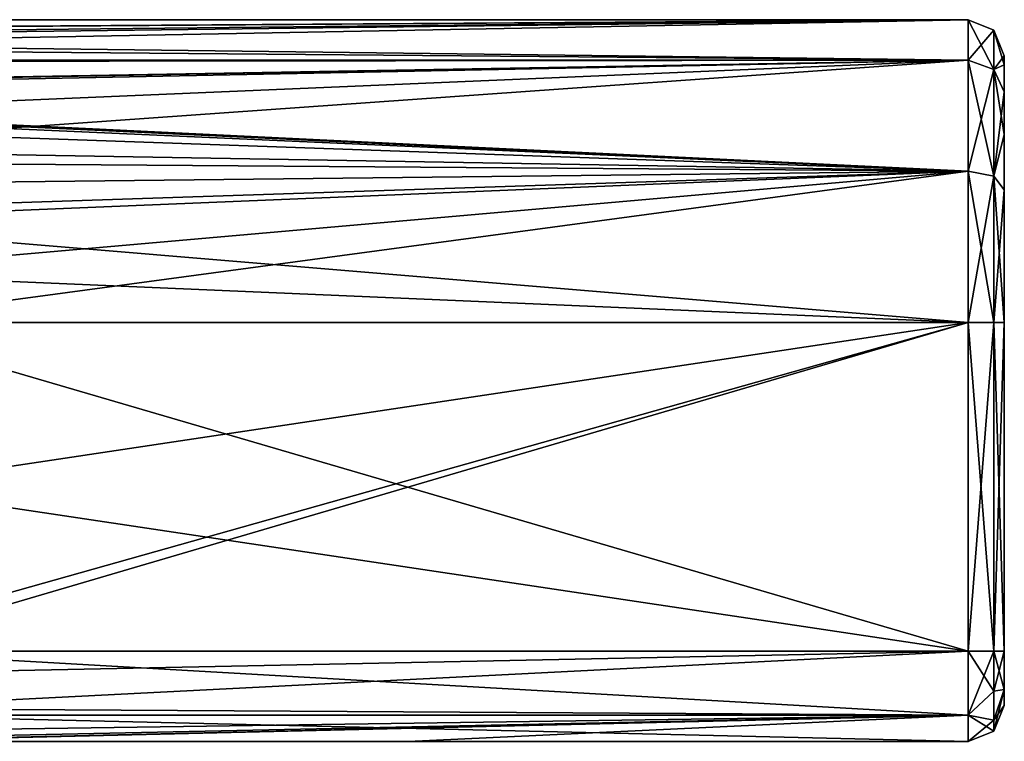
# Model space of a CAD drawing. Header units: metres. Extents: x -106 to 106, y -75 to 129.
# Tile 13 of 16: x 38 to 92, y -16 to 24. Entities that reach past the tile are written whole.
import ezdxf

# ---------------------------------------------------------------- set-up
doc = ezdxf.new("R2010")
doc.units = ezdxf.units.M
doc.layers.add('solid_11512092', color=7, linetype='CONTINUOUS')

msp = doc.modelspace()

# ---------------------------------------------------------------- linework, layer by layer
at = {"layer": 'solid_11512092'}
for points in [[(-90, 24.35, 0.45), (90, 24.35, 0.45), (90, 22.105925, -7.925)], [(-90, 22.105925, -7.925), (-90, 24.35, 0.45), (90, 22.105925, -7.925)], [(-90, 22.105925, 8.825), (-2.04917, 23.738371, 4.935028), (90, 24.35, 0.45)], [(-90, 24.35, 0.45), (-90, 22.105925, 8.825), (90, 24.35, 0.45)], [(-2.04917, 23.738371, 4.935028), (2.037862, 23.739103, 4.932396), (90, 24.35, 0.45)], [(2.037862, 23.739103, 4.932396), (4.673063, 23.463984, 5.825549), (90, 24.35, 0.45)], [(4.673063, 23.463984, 5.825549), (8.049248, 22.811144, 7.463102), (90, 24.35, 0.45)], [(8.049248, 22.811144, 7.463102), (90, 22.105925, 8.825), (90, 24.35, 0.45)], [(91.414215, 21.598619, -7.632107), (90, 22.105925, -7.925), (90, 24.35, 0.45)], [(91.414215, 23.764214, 0.45), (90, 24.35, 0.45), (90, 22.105925, 8.825)], [(91.414215, 21.598619, -7.632107), (90, 24.35, 0.45), (91.414215, 23.764214, 0.45)], [(91.414215, 23.764214, 0.45), (90, 22.105925, 8.825), (91.414215, 21.598619, 8.532106)], [(91.414215, 23.764214, 0.45), (92, 22.349983, 0.450004), (92, 21.844084, -3.379901)], [(91.414215, 23.764214, 0.45), (91.414215, 21.598619, 8.532106), (92, 22.349983, 0.450004)], [(91.414215, 21.598619, -7.632107), (91.414215, 23.764214, 0.45), (92, 21.844084, -3.379901)], [(8.049248, 22.811144, 7.463102), (10.80288, 22.022461, 8.967929), (90, 22.105925, 8.825)], [(91.414215, 21.598619, 8.532106), (92, 21.84408, 4.279909), (92, 22.349983, 0.450004)], [(92, 21.844084, -3.379901), (92, 22.349983, 0.450004), (92, 21.84408, 4.279909)], [(-90, 22.105925, -7.925), (90, 22.105925, -7.925), (-0.034483, 20.316122, -10.452419)], [(90, 22.105925, -7.925), (90, 15.975, -14.055925), (-0.034483, 20.316122, -10.452419)], [(10.80288, 22.022461, 8.967929), (14.008973, 20.784254, 10.781405), (90, 22.105925, 8.825)], [(14.008973, 20.784254, 10.781405), (14.082431, 20.751476, 10.823099), (90, 22.105925, 8.825)], [(14.082431, 20.751476, 10.823099), (17.390581, 19.036264, 12.688234), (90, 22.105925, 8.825)], [(17.390581, 19.036264, 12.688234), (20.176796, 17.159986, 14.203877), (90, 22.105925, 8.825)], [(20.176796, 17.159986, 14.203877), (90, 15.974999, 14.955926), (90, 22.105925, 8.825)], [(91.414215, 15.682107, -13.548619), (90, 15.975, -14.055925), (90, 22.105925, -7.925)], [(91.414215, 15.682107, -13.548619), (90, 22.105925, -7.925), (91.414215, 21.598619, -7.632107)], [(91.414215, 21.598619, 8.532106), (90, 22.105925, 8.825), (90, 15.974999, 14.955926)], [(91.414215, 21.598619, -7.632107), (92, 21.844084, -3.379901), (92, 20.359636, -6.949562)], [(91.414215, 21.598619, 8.532106), (92, 20.359632, 7.849569), (92, 21.84408, 4.279909)], [(92, 21.844084, -3.379901), (92, 21.84408, 4.279909), (92, 20.359632, 7.849569)], [(92, 20.359636, -6.949562), (92, 21.844084, -3.379901), (92, 20.359632, 7.849569)], [(91.414215, 21.598619, 8.532106), (90, 15.974999, 14.955926), (91.414215, 15.682107, 14.44862)], [(91.414215, 21.598619, 8.532106), (91.414215, 15.682107, 14.44862), (92, 20.359632, 7.849569)], [(91.414215, 21.598619, -7.632107), (92, 20.359636, -6.949562), (92, 18.003752, -10.005832)], [(91.414215, 15.682107, -13.548619), (91.414215, 21.598619, -7.632107), (92, 18.003752, -10.005832)], [(90, 15.975, -14.055925), (4.351604, 19.993521, -10.817792), (-0.034483, 20.316122, -10.452419)], [(91.414215, 15.682107, 14.44862), (92, 18.003746, 10.905837), (92, 20.359632, 7.849569)], [(92, 20.359636, -6.949562), (92, 20.359632, 7.849569), (92, 18.003746, 10.905837)], [(92, 18.003752, -10.005832), (92, 20.359636, -6.949562), (92, 18.003746, 10.905837)], [(90, 15.975, -14.055925), (6.052233, 19.686543, -11.146464), (4.351604, 19.993521, -10.817792)], [(90, 15.975, -14.055925), (9.275119, 18.801205, -12.003735), (6.052233, 19.686543, -11.146464)], [(90, 15.975, -14.055925), (14.25494, 16.512127, -13.73226), (9.275119, 18.801205, -12.003735)], [(91.414215, 15.682107, -13.548619), (92, 18.003752, -10.005832), (92, 14.92954, -12.350001)], [(91.414215, 15.682107, 14.44862), (92, 14.929533, 13.250005), (92, 18.003746, 10.905837)], [(92, 18.003752, -10.005832), (92, 18.003746, 10.905837), (92, 14.929533, 13.250005)], [(92, 14.92954, -12.350001), (92, 18.003752, -10.005832), (92, 14.929533, 13.250005)], [(20.176796, 17.159986, 14.203877), (22.464479, 15.216328, 15.368245), (90, 15.974999, 14.955926)], [(90, 15.975, -14.055925), (18.153301, 13.590943, -15.191966), (14.25494, 16.512127, -13.73226)], [(90, 15.975, -14.055925), (90, 7.6, -16.299999), (18.153301, 13.590943, -15.191966)], [(22.464479, 15.216328, 15.368245), (24.31455, 13.262674, 16.213776), (90, 15.974999, 14.955926)], [(24.31455, 13.262674, 16.213776), (26.405224, 10.383148, 16.967161), (90, 15.974999, 14.955926)], [(26.405224, 10.383148, 16.967161), (27.841408, 7.6, 17.200001), (90, 15.974999, 14.955926)], [(27.841408, 7.6, 17.200001), (90, 7.6, 17.200001), (90, 15.974999, 14.955926)], [(91.414215, 7.6, -15.714213), (90, 7.6, -16.299999), (90, 15.975, -14.055925)], [(91.414215, 15.682107, -13.548619), (91.414215, 7.6, -15.714213), (90, 15.975, -14.055925)], [(91.414215, 15.682107, 14.44862), (90, 15.974999, 14.955926), (90, 7.6, 17.200001)], [(91.414215, 15.682107, 14.44862), (90, 7.6, 17.200001), (91.414215, 7.6, 16.614214)], [(91.414215, 15.682107, 14.44862), (91.414215, 7.6, 16.614214), (92, 14.929533, 13.250005)], [(91.414215, 15.682107, -13.548619), (92, 14.92954, -12.350001), (92, 7.6, -14.3)], [(91.414215, 15.682107, -13.548619), (92, 7.6, -14.3), (91.414215, 7.6, -15.714213)], [(91.414215, 7.6, 16.614214), (92, 7.6, 15.2), (92, 14.929533, 13.250005)], [(92, 14.92954, -12.350001), (92, 14.929533, 13.250005), (92, 7.6, 15.2)], [(92, 7.6, -14.3), (92, 14.92954, -12.350001), (92, 7.6, 15.2)], [(90, 7.6, -16.299999), (20.795301, 10.55765, -16.036808), (18.153301, 13.590943, -15.191966)], [(90, 7.6, -16.299999), (22.465797, 7.6, -16.299999), (20.795301, 10.55765, -16.036808)], [(23.595959, -2.388039, -16.299999), (22.465797, 7.6, -16.299999), (90, 7.6, -16.299999)], [(24.245312, -10.93932, -16.299999), (23.595959, -2.388039, -16.299999), (90, 7.6, -16.299999)], [(24.245312, -10.93932, -16.299999), (90, 7.6, -16.299999), (28.123634, -10.6, -16.299999)], [(90, -10.6, 17.200001), (90, 7.6, 17.200001), (27.841408, 7.6, 17.200001)], [(29.290823, -1.5, 17.200001), (90, -10.6, 17.200001), (27.841408, 7.6, 17.200001)], [(28.123634, -10.6, -16.299999), (90, 7.6, -16.299999), (90, -10.6, -16.299999)], [(91.414215, 7.6, -15.714213), (90, -10.6, -16.299999), (90, 7.6, -16.299999)], [(91.414215, -10.6, 16.614214), (91.414215, 7.6, 16.614214), (90, 7.6, 17.200001)], [(91.414215, -10.6, 16.614214), (90, 7.6, 17.200001), (90, -10.6, 17.200001)], [(91.414215, 7.6, -15.714213), (91.414215, -10.6, -15.714213), (90, -10.6, -16.299999)], [(91.414215, 7.6, 16.614214), (92, -10.6, 15.2), (92, 7.6, 15.2)], [(91.414215, -10.6, 16.614214), (92, -10.6, 15.2), (91.414215, 7.6, 16.614214)], [(91.414215, -10.6, -15.714213), (92, 7.6, -14.3), (92, -10.6, -14.3)], [(91.414215, 7.6, -15.714213), (92, 7.6, -14.3), (91.414215, -10.6, -15.714213)], [(92, 7.6, -14.3), (92, 7.6, 15.2), (92, -10.6, 15.2)], [(92, -10.6, -14.3), (92, 7.6, -14.3), (92, -10.6, 15.2)], [(29.290823, -1.5, 17.200001), (27.841408, -10.6, 17.200001), (90, -10.6, 17.200001)], [(27.506081, -11.862419, 17.038006), (90, -10.6, 17.200001), (27.841408, -10.6, 17.200001)], [(27.506081, -11.862419, 17.038006), (27.521347, -13.764078, 16.071512), (90, -10.6, 17.200001)], [(90, -14.135534, 15.735534), (90, -10.6, 17.200001), (27.521347, -13.764078, 16.071512)], [(90, -14.135534, -14.835534), (28.123634, -10.6, -16.299999), (90, -10.6, -16.299999)], [(90, -14.135534, -14.835534), (28.123634, -14.135534, -14.835534), (28.123634, -10.6, -16.299999)], [(91.414215, -12.807107, -15.122821), (90, -10.6, -16.299999), (91.414215, -10.6, -15.714213)], [(91.414215, -12.807107, -15.122821), (90, -14.135534, -14.835534), (90, -10.6, -16.299999)], [(90, -14.135534, 15.735534), (91.414215, -10.6, 16.614214), (90, -10.6, 17.200001)], [(91.414215, -12.807107, 16.022821), (91.414215, -10.6, 16.614214), (90, -14.135534, 15.735534)], [(91.414215, -12.807107, 16.022821), (92, -12.721302, 14.321304), (92, -10.6, 15.2)], [(91.414215, -12.807107, 16.022821), (92, -10.6, 15.2), (91.414215, -10.6, 16.614214)], [(91.414215, -10.6, -15.714213), (92, -10.6, -14.3), (92, -12.721304, -13.421303)], [(91.414215, -12.807107, -15.122821), (91.414215, -10.6, -15.714213), (92, -12.721304, -13.421303)], [(92, -10.6, -14.3), (92, -10.6, 15.2), (92, -12.721302, 14.321304)], [(92, -12.721304, -13.421303), (92, -10.6, -14.3), (92, -12.721302, 14.321304)], [(91.414215, -14.422821, 14.407106), (91.414215, -12.807107, 16.022821), (90, -14.135534, 15.735534)], [(91.414215, -12.807107, -15.122821), (91.414215, -14.422821, -13.507107), (90, -14.135534, -14.835534)], [(91.414215, -15.014214, 12.2), (92, -13.6, 12.2), (92, -12.721302, 14.321304)], [(91.414215, -14.422821, 14.407106), (91.414215, -15.014214, 12.2), (92, -12.721302, 14.321304)], [(91.414215, -14.422821, 14.407106), (92, -12.721302, 14.321304), (91.414215, -12.807107, 16.022821)], [(91.414215, -14.422821, -13.507107), (92, -12.721304, -13.421303), (92, -13.6, -11.3)], [(91.414215, -12.807107, -15.122821), (92, -12.721304, -13.421303), (91.414215, -14.422821, -13.507107)], [(92, -12.721304, -13.421303), (92, -12.721302, 14.321304), (92, -13.6, 12.2)], [(92, -12.721304, -13.421303), (92, -13.6, 12.2), (92, -13.6, -11.3)], [(91.414215, -15.014214, 12.2), (92, -13.6, -11.3), (92, -13.6, 12.2)], [(91.414215, -15.014214, -11.3), (92, -13.6, -11.3), (91.414215, -15.014214, 12.2)], [(91.414215, -14.422821, -13.507107), (92, -13.6, -11.3), (91.414215, -15.014214, -11.3)], [(90, -14.135534, 15.735534), (27.521347, -13.764078, 16.071512), (27.431093, -15.035764, 14.50738)], [(90, -14.135534, 15.735534), (27.431093, -15.035764, 14.50738), (27.547726, -15.451089, 13.411173)], [(90, -14.135534, 15.735534), (27.547726, -15.451089, 13.411173), (27.791414, -15.568494, 12.760421)], [(90, -14.135534, 15.735534), (27.791414, -15.568494, 12.760421), (28.053013, -15.6, 12.2)], [(90, -14.135534, 15.735534), (28.053013, -15.6, 12.2), (59.026505, -15.6, 12.2)], [(28.123634, -15.6, -11.3), (28.123634, -14.135534, -14.835534), (90, -15.6, -11.3)], [(90, -14.135534, -14.835534), (90, -15.6, -11.3), (28.123634, -14.135534, -14.835534)], [(90, -14.135534, 15.735534), (59.026505, -15.6, 12.2), (90, -15.6, 12.2)], [(90, -14.135534, -14.835534), (91.414215, -15.014214, -11.3), (90, -15.6, -11.3)], [(91.414215, -14.422821, 14.407106), (90, -14.135534, 15.735534), (90, -15.6, 12.2)], [(91.414215, -14.422821, -13.507107), (91.414215, -15.014214, -11.3), (90, -14.135534, -14.835534)], [(91.414215, -14.422821, 14.407106), (90, -15.6, 12.2), (91.414215, -15.014214, 12.2)], [(91.414215, -15.014214, -11.3), (90, -15.6, 12.2), (90, -15.6, -11.3)], [(91.414215, -15.014214, -11.3), (91.414215, -15.014214, 12.2), (90, -15.6, 12.2)]]:
    msp.add_3dface(points, dxfattribs=at)

doc.saveas('drawing.dxf')
